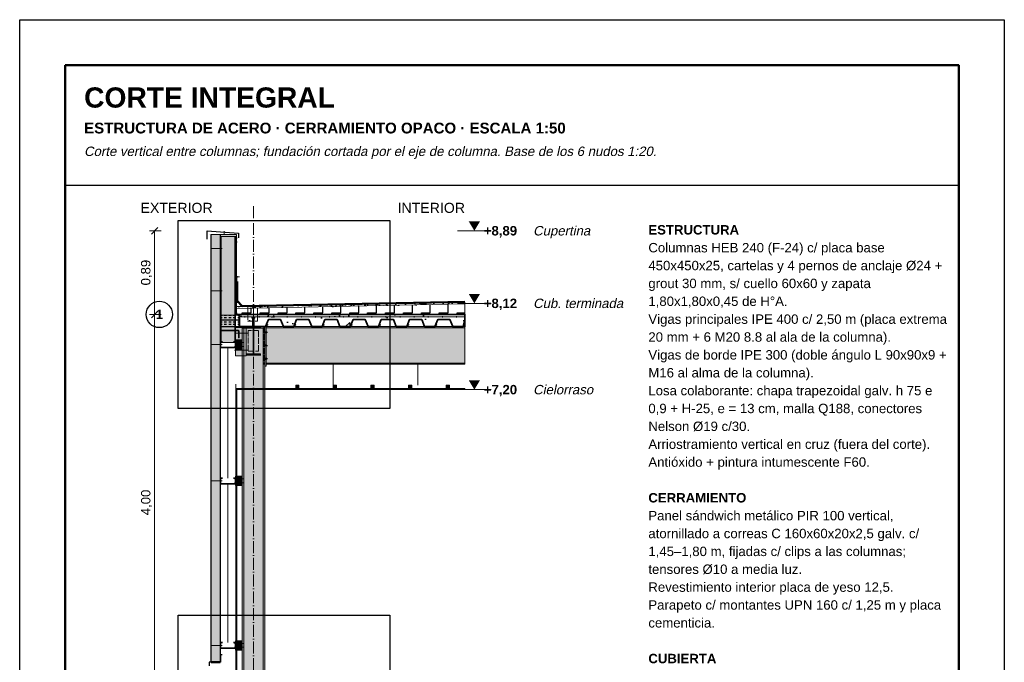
# Model space of a CAD drawing. Header units: millimetres. Extents: x 6 to 4194, y 6 to 5934.
# Tile 4 of 4: x 6 to 4194, y 3200 to 5934. Entities that reach past the tile are written whole.
import ezdxf
from ezdxf.enums import TextEntityAlignment as Align

# ---------------------------------------------------------------- set-up
doc = ezdxf.new("R2010")
doc.units = ezdxf.units.MM
doc.header["$LTSCALE"] = 20
doc.linetypes.add('DASHDOT', pattern=[3.556, 2.54, -0.508, 0, -0.508])
doc.linetypes.add('DASHED', pattern=[1.524, 1.27, -0.254])
for name, color, linetype in [('A-ACERO', 250, 'Continuous'), ('A-ACERO-CORTADO', 250, 'Continuous'), ('A-ACERO-VISTA', 8, 'Continuous'), ('A-AISLACION-EPS', 50, 'Continuous'), ('A-AISLACION-LANA', 40, 'Continuous'), ('A-AISLACION-PIR', 50, 'Continuous'), ('A-ALUMINIO', 253, 'Continuous'), ('A-ARMADURAS', 14, 'Continuous'), ('A-BARRERAS-MEMBRANAS', 7, 'Continuous'), ('A-CHAPA-GALVANIZADA', 253, 'Continuous'), ('A-CONTORNOS', 7, 'Continuous'), ('A-HORMIGON-INSITU', 33, 'Continuous'), ('A-MORTERO-CARPETAS', 252, 'Continuous'), ('A-NEOPRENO-SELLADORES', 7, 'Continuous'), ('A-PLACA-CEMENTICIA', 252, 'Continuous'), ('A-PROYECCION-OCULTO', 8, 'DASHED'), ('A-SELLADOR-INTUMESCENTE', 1, 'Continuous'), ('A-VISTA', 8, 'Continuous'), ('A-YESO-CIELORRASO', 254, 'Continuous'), ('X-COTAS', 3, 'Continuous'), ('X-EJES', 1, 'DASHDOT'), ('X-MARCO', 7, 'Continuous'), ('X-NIVELES', 7, 'Continuous'), ('X-REFERENCIAS', 1, 'Continuous'), ('X-TEXTOS', 7, 'Continuous')]:
    doc.layers.add(name, color=color, linetype=linetype)
doc.styles.add('ARIAL', font='arial.ttf')
doc.styles.add('ARIAL-B', font='arialbd.ttf')

msp = doc.modelspace()

# ---------------------------------------------------------------- hatches: boundary and pattern name
at = {"layer": 'A-ACERO', "true_color": 0x888888}
h = msp.add_hatch(color=252, dxfattribs=at)
h.dxf.hatch_style = 1
h.paths.add_polyline_path([(812, 5020), (928.8, 5020), (928.8, 5022.4), (812, 5022.4)])
at = {"layer": 'A-ACERO-CORTADO', "true_color": 0x4d545c}
h = msp.add_hatch(color=251, dxfattribs=at)
h.dxf.hatch_style = 1
h.paths.add_polyline_path([(993.6, 4664.8), (1006, 4664.8), (1006, 4668), (993.6, 4668)])
h = msp.add_hatch(color=251, dxfattribs=at)
h.dxf.hatch_style = 1
h.paths.add_polyline_path([(996, 4628), (1003.6, 4628), (1003.6, 4668), (996, 4668)])
h = msp.add_hatch(color=251, dxfattribs=at)
h.dxf.hatch_style = 1
h.paths.add_polyline_path([(970, 4628), (1030, 4628), (1030, 4623.7), (1001.4, 4623.7), (1001.4, 4512.3), (1030, 4512.3), (1030, 4508), (970, 4508), (970, 4512.3), (998.6, 4512.3), (998.6, 4623.7), (970, 4623.7)])
at = {"layer": 'A-ACERO-VISTA', "true_color": 0xdfe3e7}
h = msp.add_hatch(color=254, dxfattribs=at)
h.dxf.hatch_style = 1
h.paths.add_polyline_path([(860, 4560), (924, 4560), (924, 5012), (860, 5012)])
h = msp.add_hatch(color=254, dxfattribs=at)
h.dxf.hatch_style = 1
h.paths.add_polyline_path([(924, 4504), (970, 4504), (970, 4624), (924, 4624)])
h = msp.add_hatch(color=254, dxfattribs=at)
h.dxf.hatch_style = 1
h.paths.add_polyline_path([(952, 4622), (1048, 4622), (1048, 4628), (952, 4628)])
h = msp.add_hatch(color=254, dxfattribs=at)
h.dxf.hatch_style = 1
h.paths.add_polyline_path([(952, 1362), (1048, 1362), (1048, 4622), (952, 4622)])
h = msp.add_hatch(color=254, dxfattribs=at)
h.dxf.hatch_style = 1
h.paths.add_polyline_path([(1048, 4460), (1054, 4460), (1054, 4628), (1048, 4628)])
h = msp.add_hatch(color=254, dxfattribs=at)
h.dxf.hatch_style = 1
h.paths.add_polyline_path([(1054, 4468), (1900, 4468), (1900, 4628), (1054, 4628)])
h = msp.add_hatch(color=254, dxfattribs=at)
h.dxf.hatch_style = 1
h.paths.add_polyline_path([(924, 4532), (952, 4532), (952, 4572), (924, 4572)])
h = msp.add_hatch(color=254, dxfattribs=at)
h.dxf.hatch_style = 1
h.paths.add_polyline_path([(924, 3952), (952, 3952), (952, 3992), (924, 3992)])
h = msp.add_hatch(color=254, dxfattribs=at)
h.dxf.hatch_style = 1
h.paths.add_polyline_path([(924, 3252), (952, 3252), (952, 3292), (924, 3292)])
at = {"layer": 'A-AISLACION-EPS'}
h = msp.add_hatch(dxfattribs=at)
h.set_pattern_fill('ZIGZAG', color=256, scale=6)
h.paths.add_polyline_path([(928.8, 4681.2), (1900, 4681.2), (1900, 4724.6), (928.8, 4705.2)])
at = {"layer": 'A-AISLACION-LANA'}
h = msp.add_hatch(dxfattribs=at)
h.set_pattern_fill('INSUL', color=256, scale=3)
h.paths.add_polyline_path([(860, 4628), (940, 4628), (940, 4676.8), (860, 4676.8)])
at = {"layer": 'A-AISLACION-PIR'}
h = msp.add_hatch(dxfattribs=at)
h.set_pattern_fill('HONEY', color=256, scale=4)
h.paths.add_polyline_path([(820, 3204), (860, 3204), (860, 5020), (820, 5020)])
at = {"layer": 'A-ALUMINIO', "true_color": 0x9aa3ab}
h = msp.add_hatch(color=253, dxfattribs=at)
h.dxf.hatch_style = 1
h.paths.add_polyline_path([(1180, 4365), (1194, 4365), (1194, 4378.8), (1180, 4378.8)])
h = msp.add_hatch(color=253, dxfattribs=at)
h.dxf.hatch_style = 1
h.paths.add_polyline_path([(1340, 4365), (1354, 4365), (1354, 4378.8), (1340, 4378.8)])
h = msp.add_hatch(color=253, dxfattribs=at)
h.dxf.hatch_style = 1
h.paths.add_polyline_path([(1500, 4365), (1514, 4365), (1514, 4378.8), (1500, 4378.8)])
h = msp.add_hatch(color=253, dxfattribs=at)
h.dxf.hatch_style = 1
h.paths.add_polyline_path([(1660, 4365), (1674, 4365), (1674, 4378.8), (1660, 4378.8)])
h = msp.add_hatch(color=253, dxfattribs=at)
h.dxf.hatch_style = 1
h.paths.add_polyline_path([(1820, 4365), (1834, 4365), (1834, 4378.8), (1820, 4378.8)])
at = {"layer": 'A-ARMADURAS'}
h = msp.add_hatch(color=256, dxfattribs=at)
h.dxf.hatch_style = 1
h.paths.add_polyline_path([(965.4, 4670), (965.3, 4670.4), (965.1, 4670.8), (964.8, 4671.1), (964.4, 4671.3), (964, 4671.4), (963.6, 4671.3), (963.2, 4671.1), (962.9, 4670.8), (962.7, 4670.4), (962.6, 4670), (962.7, 4669.6), (962.9, 4669.2), (963.2, 4668.9), (963.6, 4668.7), (964, 4668.6), (964.4, 4668.7), (964.8, 4668.9), (965.1, 4669.2), (965.3, 4669.6)])
h = msp.add_hatch(color=256, dxfattribs=at)
h.dxf.hatch_style = 1
h.paths.add_polyline_path([(1025.4, 4670), (1025.3, 4670.4), (1025.1, 4670.8), (1024.8, 4671.1), (1024.4, 4671.3), (1024, 4671.4), (1023.6, 4671.3), (1023.2, 4671.1), (1022.9, 4670.8), (1022.7, 4670.4), (1022.6, 4670), (1022.7, 4669.6), (1022.9, 4669.2), (1023.2, 4668.9), (1023.6, 4668.7), (1024, 4668.6), (1024.4, 4668.7), (1024.8, 4668.9), (1025.1, 4669.2), (1025.3, 4669.6)])
h = msp.add_hatch(color=256, dxfattribs=at)
h.dxf.hatch_style = 1
h.paths.add_polyline_path([(1085.4, 4670), (1085.3, 4670.4), (1085.1, 4670.8), (1084.8, 4671.1), (1084.4, 4671.3), (1084, 4671.4), (1083.6, 4671.3), (1083.2, 4671.1), (1082.9, 4670.8), (1082.7, 4670.4), (1082.6, 4670), (1082.7, 4669.6), (1082.9, 4669.2), (1083.2, 4668.9), (1083.6, 4668.7), (1084, 4668.6), (1084.4, 4668.7), (1084.8, 4668.9), (1085.1, 4669.2), (1085.3, 4669.6)])
h = msp.add_hatch(color=256, dxfattribs=at)
h.dxf.hatch_style = 1
h.paths.add_polyline_path([(1145.4, 4670), (1145.3, 4670.4), (1145.1, 4670.8), (1144.8, 4671.1), (1144.4, 4671.3), (1144, 4671.4), (1143.6, 4671.3), (1143.2, 4671.1), (1142.9, 4670.8), (1142.7, 4670.4), (1142.6, 4670), (1142.7, 4669.6), (1142.9, 4669.2), (1143.2, 4668.9), (1143.6, 4668.7), (1144, 4668.6), (1144.4, 4668.7), (1144.8, 4668.9), (1145.1, 4669.2), (1145.3, 4669.6)])
h = msp.add_hatch(color=256, dxfattribs=at)
h.dxf.hatch_style = 1
h.paths.add_polyline_path([(1205.4, 4670), (1205.3, 4670.4), (1205.1, 4670.8), (1204.8, 4671.1), (1204.4, 4671.3), (1204, 4671.4), (1203.6, 4671.3), (1203.2, 4671.1), (1202.9, 4670.8), (1202.7, 4670.4), (1202.6, 4670), (1202.7, 4669.6), (1202.9, 4669.2), (1203.2, 4668.9), (1203.6, 4668.7), (1204, 4668.6), (1204.4, 4668.7), (1204.8, 4668.9), (1205.1, 4669.2), (1205.3, 4669.6)])
h = msp.add_hatch(color=256, dxfattribs=at)
h.dxf.hatch_style = 1
h.paths.add_polyline_path([(1265.4, 4670), (1265.3, 4670.4), (1265.1, 4670.8), (1264.8, 4671.1), (1264.4, 4671.3), (1264, 4671.4), (1263.6, 4671.3), (1263.2, 4671.1), (1262.9, 4670.8), (1262.7, 4670.4), (1262.6, 4670), (1262.7, 4669.6), (1262.9, 4669.2), (1263.2, 4668.9), (1263.6, 4668.7), (1264, 4668.6), (1264.4, 4668.7), (1264.8, 4668.9), (1265.1, 4669.2), (1265.3, 4669.6)])
h = msp.add_hatch(color=256, dxfattribs=at)
h.dxf.hatch_style = 1
h.paths.add_polyline_path([(1325.4, 4670), (1325.3, 4670.4), (1325.1, 4670.8), (1324.8, 4671.1), (1324.4, 4671.3), (1324, 4671.4), (1323.6, 4671.3), (1323.2, 4671.1), (1322.9, 4670.8), (1322.7, 4670.4), (1322.6, 4670), (1322.7, 4669.6), (1322.9, 4669.2), (1323.2, 4668.9), (1323.6, 4668.7), (1324, 4668.6), (1324.4, 4668.7), (1324.8, 4668.9), (1325.1, 4669.2), (1325.3, 4669.6)])
h = msp.add_hatch(color=256, dxfattribs=at)
h.dxf.hatch_style = 1
h.paths.add_polyline_path([(1385.4, 4670), (1385.3, 4670.4), (1385.1, 4670.8), (1384.8, 4671.1), (1384.4, 4671.3), (1384, 4671.4), (1383.6, 4671.3), (1383.2, 4671.1), (1382.9, 4670.8), (1382.7, 4670.4), (1382.6, 4670), (1382.7, 4669.6), (1382.9, 4669.2), (1383.2, 4668.9), (1383.6, 4668.7), (1384, 4668.6), (1384.4, 4668.7), (1384.8, 4668.9), (1385.1, 4669.2), (1385.3, 4669.6)])
h = msp.add_hatch(color=256, dxfattribs=at)
h.dxf.hatch_style = 1
h.paths.add_polyline_path([(1445.4, 4670), (1445.3, 4670.4), (1445.1, 4670.8), (1444.8, 4671.1), (1444.4, 4671.3), (1444, 4671.4), (1443.6, 4671.3), (1443.2, 4671.1), (1442.9, 4670.8), (1442.7, 4670.4), (1442.6, 4670), (1442.7, 4669.6), (1442.9, 4669.2), (1443.2, 4668.9), (1443.6, 4668.7), (1444, 4668.6), (1444.4, 4668.7), (1444.8, 4668.9), (1445.1, 4669.2), (1445.3, 4669.6)])
h = msp.add_hatch(color=256, dxfattribs=at)
h.dxf.hatch_style = 1
h.paths.add_polyline_path([(1505.4, 4670), (1505.3, 4670.4), (1505.1, 4670.8), (1504.8, 4671.1), (1504.4, 4671.3), (1504, 4671.4), (1503.6, 4671.3), (1503.2, 4671.1), (1502.9, 4670.8), (1502.7, 4670.4), (1502.6, 4670), (1502.7, 4669.6), (1502.9, 4669.2), (1503.2, 4668.9), (1503.6, 4668.7), (1504, 4668.6), (1504.4, 4668.7), (1504.8, 4668.9), (1505.1, 4669.2), (1505.3, 4669.6)])
h = msp.add_hatch(color=256, dxfattribs=at)
h.dxf.hatch_style = 1
h.paths.add_polyline_path([(1565.4, 4670), (1565.3, 4670.4), (1565.1, 4670.8), (1564.8, 4671.1), (1564.4, 4671.3), (1564, 4671.4), (1563.6, 4671.3), (1563.2, 4671.1), (1562.9, 4670.8), (1562.7, 4670.4), (1562.6, 4670), (1562.7, 4669.6), (1562.9, 4669.2), (1563.2, 4668.9), (1563.6, 4668.7), (1564, 4668.6), (1564.4, 4668.7), (1564.8, 4668.9), (1565.1, 4669.2), (1565.3, 4669.6)])
h = msp.add_hatch(color=256, dxfattribs=at)
h.dxf.hatch_style = 1
h.paths.add_polyline_path([(1625.4, 4670), (1625.3, 4670.4), (1625.1, 4670.8), (1624.8, 4671.1), (1624.4, 4671.3), (1624, 4671.4), (1623.6, 4671.3), (1623.2, 4671.1), (1622.9, 4670.8), (1622.7, 4670.4), (1622.6, 4670), (1622.7, 4669.6), (1622.9, 4669.2), (1623.2, 4668.9), (1623.6, 4668.7), (1624, 4668.6), (1624.4, 4668.7), (1624.8, 4668.9), (1625.1, 4669.2), (1625.3, 4669.6)])
h = msp.add_hatch(color=256, dxfattribs=at)
h.dxf.hatch_style = 1
h.paths.add_polyline_path([(1685.4, 4670), (1685.3, 4670.4), (1685.1, 4670.8), (1684.8, 4671.1), (1684.4, 4671.3), (1684, 4671.4), (1683.6, 4671.3), (1683.2, 4671.1), (1682.9, 4670.8), (1682.7, 4670.4), (1682.6, 4670), (1682.7, 4669.6), (1682.9, 4669.2), (1683.2, 4668.9), (1683.6, 4668.7), (1684, 4668.6), (1684.4, 4668.7), (1684.8, 4668.9), (1685.1, 4669.2), (1685.3, 4669.6)])
h = msp.add_hatch(color=256, dxfattribs=at)
h.dxf.hatch_style = 1
h.paths.add_polyline_path([(1745.4, 4670), (1745.3, 4670.4), (1745.1, 4670.8), (1744.8, 4671.1), (1744.4, 4671.3), (1744, 4671.4), (1743.6, 4671.3), (1743.2, 4671.1), (1742.9, 4670.8), (1742.7, 4670.4), (1742.6, 4670), (1742.7, 4669.6), (1742.9, 4669.2), (1743.2, 4668.9), (1743.6, 4668.7), (1744, 4668.6), (1744.4, 4668.7), (1744.8, 4668.9), (1745.1, 4669.2), (1745.3, 4669.6)])
h = msp.add_hatch(color=256, dxfattribs=at)
h.dxf.hatch_style = 1
h.paths.add_polyline_path([(1805.4, 4670), (1805.3, 4670.4), (1805.1, 4670.8), (1804.8, 4671.1), (1804.4, 4671.3), (1804, 4671.4), (1803.6, 4671.3), (1803.2, 4671.1), (1802.9, 4670.8), (1802.7, 4670.4), (1802.6, 4670), (1802.7, 4669.6), (1802.9, 4669.2), (1803.2, 4668.9), (1803.6, 4668.7), (1804, 4668.6), (1804.4, 4668.7), (1804.8, 4668.9), (1805.1, 4669.2), (1805.3, 4669.6)])
h = msp.add_hatch(color=256, dxfattribs=at)
h.dxf.hatch_style = 1
h.paths.add_polyline_path([(1865.4, 4670), (1865.3, 4670.4), (1865.1, 4670.8), (1864.8, 4671.1), (1864.4, 4671.3), (1864, 4671.4), (1863.6, 4671.3), (1863.2, 4671.1), (1862.9, 4670.8), (1862.7, 4670.4), (1862.6, 4670), (1862.7, 4669.6), (1862.9, 4669.2), (1863.2, 4668.9), (1863.6, 4668.7), (1864, 4668.6), (1864.4, 4668.7), (1864.8, 4668.9), (1865.1, 4669.2), (1865.3, 4669.6)])
h = msp.add_hatch(color=256, dxfattribs=at)
h.dxf.hatch_style = 1
h.paths.add_polyline_path([(1055.6, 4604), (1055.4, 4605.4), (1054.8, 4606.6), (1053.8, 4607.6), (1052.6, 4608.2), (1051.2, 4608.4), (1049.8, 4608.2), (1048.6, 4607.6), (1047.6, 4606.6), (1047, 4605.4), (1046.8, 4604), (1047, 4602.6), (1047.6, 4601.4), (1048.6, 4600.4), (1049.8, 4599.8), (1051.2, 4599.6), (1052.6, 4599.8), (1053.8, 4600.4), (1054.8, 4601.4), (1055.4, 4602.6)])
h = msp.add_hatch(color=256, dxfattribs=at)
h.dxf.hatch_style = 1
h.paths.add_polyline_path([(1059.9, 4635.2), (1059.8, 4635.8), (1059.6, 4636.3), (1059.1, 4636.8), (1058.6, 4637), (1058, 4637.1), (1057.4, 4637), (1056.9, 4636.8), (1056.4, 4636.3), (1056.2, 4635.8), (1056.1, 4635.2), (1056.2, 4634.6), (1056.4, 4634.1), (1056.9, 4633.6), (1057.4, 4633.4), (1058, 4633.3), (1058.6, 4633.4), (1059.1, 4633.6), (1059.6, 4634.1), (1059.8, 4634.6)])
h = msp.add_hatch(color=256, dxfattribs=at)
h.dxf.hatch_style = 1
h.paths.add_polyline_path([(1179.9, 4635.2), (1179.8, 4635.8), (1179.6, 4636.3), (1179.1, 4636.8), (1178.6, 4637), (1178, 4637.1), (1177.4, 4637), (1176.9, 4636.8), (1176.4, 4636.3), (1176.2, 4635.8), (1176.1, 4635.2), (1176.2, 4634.6), (1176.4, 4634.1), (1176.9, 4633.6), (1177.4, 4633.4), (1178, 4633.3), (1178.6, 4633.4), (1179.1, 4633.6), (1179.6, 4634.1), (1179.8, 4634.6)])
h = msp.add_hatch(color=256, dxfattribs=at)
h.dxf.hatch_style = 1
h.paths.add_polyline_path([(1299.9, 4635.2), (1299.8, 4635.8), (1299.6, 4636.3), (1299.1, 4636.8), (1298.6, 4637), (1298, 4637.1), (1297.4, 4637), (1296.9, 4636.8), (1296.4, 4636.3), (1296.2, 4635.8), (1296.1, 4635.2), (1296.2, 4634.6), (1296.4, 4634.1), (1296.9, 4633.6), (1297.4, 4633.4), (1298, 4633.3), (1298.6, 4633.4), (1299.1, 4633.6), (1299.6, 4634.1), (1299.8, 4634.6)])
h = msp.add_hatch(color=256, dxfattribs=at)
h.dxf.hatch_style = 1
h.paths.add_polyline_path([(1419.9, 4635.2), (1419.8, 4635.8), (1419.6, 4636.3), (1419.1, 4636.8), (1418.6, 4637), (1418, 4637.1), (1417.4, 4637), (1416.9, 4636.8), (1416.4, 4636.3), (1416.2, 4635.8), (1416.1, 4635.2), (1416.2, 4634.6), (1416.4, 4634.1), (1416.9, 4633.6), (1417.4, 4633.4), (1418, 4633.3), (1418.6, 4633.4), (1419.1, 4633.6), (1419.6, 4634.1), (1419.8, 4634.6)])
h = msp.add_hatch(color=256, dxfattribs=at)
h.dxf.hatch_style = 1
h.paths.add_polyline_path([(1539.9, 4635.2), (1539.8, 4635.8), (1539.6, 4636.3), (1539.1, 4636.8), (1538.6, 4637), (1538, 4637.1), (1537.4, 4637), (1536.9, 4636.8), (1536.4, 4636.3), (1536.2, 4635.8), (1536.1, 4635.2), (1536.2, 4634.6), (1536.4, 4634.1), (1536.9, 4633.6), (1537.4, 4633.4), (1538, 4633.3), (1538.6, 4633.4), (1539.1, 4633.6), (1539.6, 4634.1), (1539.8, 4634.6)])
h = msp.add_hatch(color=256, dxfattribs=at)
h.dxf.hatch_style = 1
h.paths.add_polyline_path([(1659.9, 4635.2), (1659.8, 4635.8), (1659.6, 4636.3), (1659.1, 4636.8), (1658.6, 4637), (1658, 4637.1), (1657.4, 4637), (1656.9, 4636.8), (1656.4, 4636.3), (1656.2, 4635.8), (1656.1, 4635.2), (1656.2, 4634.6), (1656.4, 4634.1), (1656.9, 4633.6), (1657.4, 4633.4), (1658, 4633.3), (1658.6, 4633.4), (1659.1, 4633.6), (1659.6, 4634.1), (1659.8, 4634.6)])
h = msp.add_hatch(color=256, dxfattribs=at)
h.dxf.hatch_style = 1
h.paths.add_polyline_path([(1779.9, 4635.2), (1779.8, 4635.8), (1779.6, 4636.3), (1779.1, 4636.8), (1778.6, 4637), (1778, 4637.1), (1777.4, 4637), (1776.9, 4636.8), (1776.4, 4636.3), (1776.2, 4635.8), (1776.1, 4635.2), (1776.2, 4634.6), (1776.4, 4634.1), (1776.9, 4633.6), (1777.4, 4633.4), (1778, 4633.3), (1778.6, 4633.4), (1779.1, 4633.6), (1779.6, 4634.1), (1779.8, 4634.6)])
h = msp.add_hatch(color=256, dxfattribs=at)
h.dxf.hatch_style = 1
h.paths.add_polyline_path([(1897.9, 4635.2), (1897.8, 4635.8), (1897.6, 4636.3), (1897.1, 4636.8), (1896.6, 4637), (1896, 4637.1), (1895.4, 4637), (1894.9, 4636.8), (1894.4, 4636.3), (1894.2, 4635.8), (1894.1, 4635.2), (1894.2, 4634.6), (1894.4, 4634.1), (1894.9, 4633.6), (1895.4, 4633.4), (1896, 4633.3), (1896.6, 4633.4), (1897.1, 4633.6), (1897.6, 4634.1), (1897.8, 4634.6)])
h = msp.add_hatch(color=256, dxfattribs=at)
h.dxf.hatch_style = 1
h.paths.add_polyline_path([(1055.6, 4548), (1055.4, 4549.4), (1054.8, 4550.6), (1053.8, 4551.6), (1052.6, 4552.2), (1051.2, 4552.4), (1049.8, 4552.2), (1048.6, 4551.6), (1047.6, 4550.6), (1047, 4549.4), (1046.8, 4548), (1047, 4546.6), (1047.6, 4545.4), (1048.6, 4544.4), (1049.8, 4543.8), (1051.2, 4543.6), (1052.6, 4543.8), (1053.8, 4544.4), (1054.8, 4545.4), (1055.4, 4546.6)])
h = msp.add_hatch(color=256, dxfattribs=at)
h.dxf.hatch_style = 1
h.paths.add_polyline_path([(1055.6, 4492), (1055.4, 4493.4), (1054.8, 4494.6), (1053.8, 4495.6), (1052.6, 4496.2), (1051.2, 4496.4), (1049.8, 4496.2), (1048.6, 4495.6), (1047.6, 4494.6), (1047, 4493.4), (1046.8, 4492), (1047, 4490.6), (1047.6, 4489.4), (1048.6, 4488.4), (1049.8, 4487.8), (1051.2, 4487.6), (1052.6, 4487.8), (1053.8, 4488.4), (1054.8, 4489.4), (1055.4, 4490.6)])
at = {"layer": 'A-BARRERAS-MEMBRANAS', "true_color": 0x000000}
h = msp.add_hatch(color=18, dxfattribs=at)
h.dxf.hatch_style = 1
h.paths.add_polyline_path([(928.8, 4680), (1900, 4680), (1900, 4681.2), (928.8, 4681.2)])
at = {"layer": 'A-CHAPA-GALVANIZADA', "true_color": 0x8f989f}
h = msp.add_hatch(color=252, dxfattribs=at)
h.dxf.hatch_style = 1
h.paths.add_polyline_path([(860, 5012), (928.8, 5012), (928.8, 5020), (860, 5020)])
h = msp.add_hatch(color=252, dxfattribs=at)
h.dxf.hatch_style = 1
h.paths.add_polyline_path([(860, 4628), (860, 4610), (940, 4610), (940, 4580), (937.2, 4580), (937.2, 4612.8), (862.8, 4612.8), (862.8, 4628)])
at = {"layer": 'A-HORMIGON-INSITU'}
h = msp.add_hatch(dxfattribs=at)
h.set_pattern_fill('AR-CONC', color=256, scale=1.2)
h.paths.add_polyline_path([(940.8, 4680), (1900, 4680), (1900, 4628), (1900, 4658), (1892, 4628), (1848, 4628), (1836, 4658), (1784, 4658), (1772, 4628), (1728, 4628), (1716, 4658), (1664, 4658), (1652, 4628), (1608, 4628), (1596, 4658), (1544, 4658), (1532, 4628), (1488, 4628), (1476, 4658), (1424, 4658), (1412, 4628), (1368, 4628), (1356, 4658), (1304, 4658), (1292, 4628), (1248, 4628), (1236, 4658), (1184, 4658), (1172, 4628), (1128, 4628), (1116, 4658), (1064, 4658), (1052, 4628), (1008, 4628), (940.8, 4628.8)])
at = {"layer": 'A-MORTERO-CARPETAS'}
h = msp.add_hatch(dxfattribs=at)
h.set_pattern_fill('AR-SAND', color=256, scale=0.6)
h.paths.add_polyline_path([(928.8, 4713.2), (952.8, 4713.2), (928.8, 4737.2)])
h = msp.add_hatch(dxfattribs=at)
h.set_pattern_fill('AR-SAND', color=256, scale=0.6)
h.paths.add_polyline_path([(928.8, 4705.2), (1900, 4724.6), (1900, 4732.6), (928.8, 4713.2)])
at = {"layer": 'A-NEOPRENO-SELLADORES', "true_color": 0x222222}
h = msp.add_hatch(color=250, dxfattribs=at)
h.dxf.hatch_style = 1
h.paths.add_polyline_path([(816.4, 4956.4), (819.6, 4956.4), (819.6, 4963.6), (816.4, 4963.6)])
h = msp.add_hatch(color=250, dxfattribs=at)
h.dxf.hatch_style = 1
h.paths.add_polyline_path([(928.8, 4836.8), (932.8, 4836.8), (932.8, 4843.2), (928.8, 4843.2)])
h = msp.add_hatch(color=250, dxfattribs=at)
h.dxf.hatch_style = 1
h.paths.add_polyline_path([(816.4, 4776.4), (819.6, 4776.4), (819.6, 4783.6), (816.4, 4783.6)])
h = msp.add_hatch(color=250, dxfattribs=at)
h.dxf.hatch_style = 1
h.paths.add_polyline_path([(816.4, 4548.4), (819.6, 4548.4), (819.6, 4555.6), (816.4, 4555.6)])
h = msp.add_hatch(color=250, dxfattribs=at)
h.dxf.hatch_style = 1
h.paths.add_polyline_path([(816.4, 3968.4), (819.6, 3968.4), (819.6, 3975.6), (816.4, 3975.6)])
h = msp.add_hatch(color=250, dxfattribs=at)
h.dxf.hatch_style = 1
h.paths.add_polyline_path([(816.4, 3268.4), (819.6, 3268.4), (819.6, 3275.6), (816.4, 3275.6)])
at = {"layer": 'A-NEOPRENO-SELLADORES', "true_color": 0x111111}
h = msp.add_hatch(color=250, dxfattribs=at)
h.dxf.hatch_style = 1
h.paths.add_polyline_path([(820, 3196), (860, 3196), (860, 3204), (820, 3204)])
at = {"layer": 'A-PLACA-CEMENTICIA'}
h = msp.add_hatch(dxfattribs=at)
h.set_pattern_fill('AR-SAND', color=256, scale=0.4)
h.paths.add_polyline_path([(924, 4680), (928.8, 4680), (928.8, 5012), (924, 5012)])
at = {"layer": 'A-SELLADOR-INTUMESCENTE', "true_color": 0xc0392b}
h = msp.add_hatch(color=22, dxfattribs=at)
h.dxf.hatch_style = 1
h.paths.add_polyline_path([(860, 4676.8), (940, 4676.8), (940, 4680), (860, 4680)])
at = {"layer": 'A-VISTA', "true_color": 0xf2f2f2}
h = msp.add_hatch(color=7, dxfattribs=at)
h.dxf.hatch_style = 1
h.paths.add_polyline_path([(924.8, 4360), (1900, 4360), (1900, 4365), (924.8, 4365)])
at = {"layer": 'A-YESO-CIELORRASO'}
h = msp.add_hatch(dxfattribs=at)
h.set_pattern_fill('AR-SAND', color=256, scale=0.3)
h.paths.add_polyline_path([(924.8, 3082), (929.8, 3082), (929.8, 4360), (924.8, 4360)])
at = {"layer": 'X-NIVELES'}
h = msp.add_hatch(color=7, dxfattribs=at)
h.dxf.hatch_style = 1
h.paths.add_polyline_path([(1940, 5036), (1916, 5076), (1964, 5076)])
h = msp.add_hatch(color=7, dxfattribs=at)
h.dxf.hatch_style = 1
h.paths.add_polyline_path([(1940, 4727.2), (1916, 4767.2), (1964, 4767.2)])
h = msp.add_hatch(color=7, dxfattribs=at)
h.dxf.hatch_style = 1
h.paths.add_polyline_path([(1940, 4360), (1916, 4400), (1964, 4400)])

# ---------------------------------------------------------------- linework, layer by layer
at = {"layer": 'A-ARMADURAS', "lineweight": 13}
msp.add_lwpolyline([(946, 4670), (1900, 4670)], dxfattribs=at)
at = {"layer": 'A-ARMADURAS'}
for centre, radius in [((964, 4670), 1.36), ((1024, 4670), 1.36), ((1084, 4670), 1.36), ((1144, 4670), 1.36), ((1204, 4670), 1.36), ((1264, 4670), 1.36), ((1324, 4670), 1.36), ((1384, 4670), 1.36), ((1444, 4670), 1.36), ((1504, 4670), 1.36), ((1564, 4670), 1.36), ((1624, 4670), 1.36), ((1684, 4670), 1.36), ((1744, 4670), 1.36), ((1804, 4670), 1.36), ((1864, 4670), 1.36), ((1051.2, 4604), 4.4), ((1058, 4635.2), 1.92), ((1178, 4635.2), 1.92), ((1298, 4635.2), 1.92), ((1418, 4635.2), 1.92), ((1538, 4635.2), 1.92), ((1658, 4635.2), 1.92), ((1778, 4635.2), 1.92), ((1896, 4635.2), 1.92), ((1051.2, 4548), 4.4), ((1051.2, 4492), 4.4)]:
    msp.add_circle(centre, radius, dxfattribs=at)
at = {"layer": 'A-CONTORNOS', "lineweight": 30}
for points in [[(803.2, 5000), (803.2, 5036), (936.8, 5026), (936.8, 5006)], [(820.2, 3204), (820.2, 5020)], [(859.8, 3204), (859.8, 5020)], [(1008, 4628), (1052, 4628), (1064, 4658), (1116, 4658), (1128, 4628), (1172, 4628), (1184, 4658), (1236, 4658), (1248, 4628), (1292, 4628), (1304, 4658), (1356, 4658), (1368, 4628), (1412, 4628), (1424, 4658), (1476, 4658), (1488, 4628), (1532, 4628), (1544, 4658), (1596, 4658), (1608, 4628), (1652, 4628), (1664, 4658), (1716, 4658), (1728, 4628), (1772, 4628), (1784, 4658), (1836, 4658), (1848, 4628), (1892, 4628), (1900, 4658), (1900, 4658), (1900, 4628)]]:
    msp.add_lwpolyline(points, dxfattribs=at)
at = {"layer": 'A-CONTORNOS', "lineweight": 18}
for points in [[(876, 5019.2), (876, 5034)], [(892, 3984), (892, 4540)], [(968.8, 4507.2), (1031.2, 4507.2)], [(924.8, 4384), (924.8, 4360), (940.8, 4360)], [(892, 3284), (892, 3960)]]:
    msp.add_lwpolyline(points, dxfattribs=at)
for points in [[(820, 3204), (860, 3204), (860, 5020), (820, 5020)], [(924, 4680), (928.8, 4680), (928.8, 5012), (924, 5012)], [(928.8, 4713.2), (952.8, 4713.2), (928.8, 4737.2)], [(928.8, 4705.2), (1900, 4724.6), (1900, 4732.6), (928.8, 4713.2)], [(928.8, 4681.2), (1900, 4681.2), (1900, 4724.6), (928.8, 4705.2)], [(860, 4628), (940, 4628), (940, 4676.8), (860, 4676.8)], [(924.8, 4360), (1900, 4360), (1900, 4365), (924.8, 4365)], [(924.8, 3082), (929.8, 3082), (929.8, 4360), (924.8, 4360)]]:
    msp.add_lwpolyline(points, close=True, dxfattribs=at)
at = {"layer": 'A-CONTORNOS', "lineweight": 13}
for points in [[(860, 5012), (928.8, 5012), (928.8, 5020), (860, 5020)], [(993.6, 4664.8), (1006, 4664.8), (1006, 4668), (993.6, 4668)], [(996, 4628), (1003.6, 4628), (1003.6, 4668), (996, 4668)], [(860, 4628), (860, 4610), (940, 4610), (940, 4580), (937.2, 4580), (937.2, 4612.8), (862.8, 4612.8), (862.8, 4628)], [(924, 4504), (970, 4504), (970, 4624), (924, 4624)], [(952, 4622), (1048, 4622), (1048, 4628), (952, 4628)], [(1048, 4460), (1054, 4460), (1054, 4628), (1048, 4628)], [(924, 4532), (952, 4532), (952, 4572), (924, 4572)], [(924, 3952), (952, 3952), (952, 3992), (924, 3992)], [(924, 3252), (952, 3252), (952, 3292), (924, 3292)]]:
    msp.add_lwpolyline(points, close=True, dxfattribs=at)
for points in [[(863.2, 4560), (863.2, 5012)], [(920.8, 4560), (920.8, 5012)], [(958.8, 1362), (958.8, 4622)], [(1041.2, 1362), (1041.2, 4622)], [(1054, 4622.6), (1900, 4622.6)], [(1054, 4473.4), (1900, 4473.4)], [(1340, 4378.8), (1340, 4468)], [(1700, 4378.8), (1700, 4468)]]:
    msp.add_lwpolyline(points, dxfattribs=at)
at = {"layer": 'A-CONTORNOS', "lineweight": 20}
for points in [[(817.6, 4960), (867.2, 4960)], [(940.8, 4840), (929.6, 4840), (929.6, 4808)], [(817.6, 4780), (867.2, 4780)], [(920, 4600), (976, 4600)], [(817.6, 4552), (867.2, 4552)], [(920, 4560), (958, 4560)], [(920, 4544), (958, 4544)], [(920, 4528), (976, 4528)], [(920, 3980), (958, 3980)], [(817.6, 3972), (867.2, 3972)], [(920, 3964), (958, 3964)], [(817.6, 3272), (867.2, 3272)], [(920, 3280), (958, 3280)], [(920, 3264), (958, 3264)]]:
    msp.add_lwpolyline(points, dxfattribs=at)
at = {"layer": 'A-CONTORNOS', "lineweight": 50}
msp.add_lwpolyline([(1900, 4734.2), (952.8, 4714.8), (930.4, 4737.2), (930.4, 4820)], dxfattribs=at)
at = {"layer": 'A-CONTORNOS', "lineweight": 40}
msp.add_lwpolyline([(940, 4680), (940, 4628), (1006, 4628)], dxfattribs=at)
at = {"layer": 'A-CONTORNOS', "lineweight": 35}
msp.add_lwpolyline([(940.8, 4680), (1900, 4680), (1900, 4628), (1900, 4658), (1900, 4658), (1892, 4628), (1848, 4628), (1836, 4658), (1784, 4658), (1772, 4628), (1728, 4628), (1716, 4658), (1664, 4658), (1652, 4628), (1608, 4628), (1596, 4658), (1544, 4658), (1532, 4628), (1488, 4628), (1476, 4658), (1424, 4658), (1412, 4628), (1368, 4628), (1356, 4658), (1304, 4658), (1292, 4628), (1248, 4628), (1236, 4658), (1184, 4658), (1172, 4628), (1128, 4628), (1116, 4658), (1064, 4658), (1052, 4628), (1008, 4628), (940.8, 4628.8)], close=True, dxfattribs=at)
at = {"layer": 'A-CONTORNOS', "lineweight": 20}
msp.add_lwpolyline([(970, 4628), (1030, 4628), (1030, 4623.7), (1001.4, 4623.7), (1001.4, 4512.3), (1030, 4512.3), (1030, 4508), (970, 4508), (970, 4512.3), (998.6, 4512.3), (998.6, 4623.7), (970, 4623.7)], close=True, dxfattribs=at)
at = {"layer": 'A-CONTORNOS', "lineweight": 25}
for points in [[(1042, 4604), (1060, 4604)], [(1042, 4548), (1060, 4548)], [(1042, 4492), (1060, 4492)], [(867.2, 3232), (860, 3232), (860, 3200), (812, 3200), (812, 3184.8)]]:
    msp.add_lwpolyline(points, dxfattribs=at)
at = {"layer": 'A-CONTORNOS', "lineweight": 35}
for points in [[(868, 4564), (860, 4564), (860, 4540), (924, 4540), (924, 4564), (916, 4564)], [(868, 3984), (860, 3984), (860, 3960), (924, 3960), (924, 3984), (916, 3984)], [(868, 3284), (860, 3284), (860, 3260), (924, 3260), (924, 3284), (916, 3284)]]:
    msp.add_lwpolyline(points, dxfattribs=at)
at = {"layer": 'A-PROYECCION-OCULTO', "lineweight": 13}
for points in [[(976.8, 4652), (1016.8, 4652), (1016.8, 4713.2), (976.8, 4713.2)], [(978, 4524), (1022, 4524), (1022, 4612), (978, 4612)], [(1044, 4468), (1048, 4468), (1048, 4628), (1044, 4628)]]:
    msp.add_lwpolyline(points, close=True, dxfattribs=at)
at = {"layer": 'A-VISTA', "lineweight": 13}
for points in [[(860, 4560), (924, 4560), (924, 5012), (860, 5012)], [(952, 1362), (1048, 1362), (1048, 4622), (952, 4622)], [(1054, 4468), (1900, 4468), (1900, 4628), (1054, 4628)], [(1180, 4365), (1194, 4365), (1194, 4378.8), (1180, 4378.8)], [(1340, 4365), (1354, 4365), (1354, 4378.8), (1340, 4378.8)], [(1500, 4365), (1514, 4365), (1514, 4378.8), (1500, 4378.8)], [(1660, 4365), (1674, 4365), (1674, 4378.8), (1660, 4378.8)], [(1820, 4365), (1834, 4365), (1834, 4378.8), (1820, 4378.8)]]:
    msp.add_lwpolyline(points, close=True, dxfattribs=at)
at = {"layer": 'X-COTAS', "lineweight": 13}
for points in [[(558, 5036), (608, 5036)], [(580, 4680), (580, 5036)], [(558, 4680), (608, 4680)], [(558, 4680), (608, 4680)], [(580, 3080), (580, 4680)]]:
    msp.add_lwpolyline(points, dxfattribs=at)
at = {"layer": 'X-COTAS', "lineweight": 25}
for points in [[(566, 5022), (594, 5050)], [(566, 4666), (594, 4694)], [(566, 4666), (594, 4694)]]:
    msp.add_lwpolyline(points, dxfattribs=at)
at = {"layer": 'X-EJES', "color": 12, "lineweight": 13, "true_color": 0xcc0000}
msp.add_lwpolyline([(1000, 5140), (1000, 700)], dxfattribs=at)
at = {"layer": 'X-MARCO', "lineweight": 30}
msp.add_lwpolyline([(6, 5934), (4194, 5934), (4194, 6), (6, 6)], close=True, dxfattribs=at)
at = {"layer": 'X-MARCO', "lineweight": 50}
msp.add_lwpolyline([(200, 5740), (4000, 5740), (4000, 200), (200, 200)], close=True, dxfattribs=at)
at = {"layer": 'X-NIVELES', "lineweight": 13}
for points in [[(1868, 5036), (2012, 5036)], [(1868, 4727.2), (2012, 4727.2)], [(1868, 4360), (2012, 4360)]]:
    msp.add_lwpolyline(points, dxfattribs=at)
at = {"layer": 'X-REFERENCIAS', "color": 12, "lineweight": 30, "true_color": 0xcc0000}
for points in [[(680, 5080), (1580, 5080), (1580, 4280), (680, 4280)], [(680, 3400), (1580, 3400), (1580, 2680), (680, 2680)]]:
    msp.add_lwpolyline(points, close=True, dxfattribs=at)
at = {"layer": 'X-REFERENCIAS', "color": 12, "lineweight": 25, "true_color": 0xcc0000}
msp.add_circle((600, 4680), 56, dxfattribs=at)
at = {"layer": 'X-TEXTOS', "lineweight": 25}
msp.add_lwpolyline([(200, 5230), (4000, 5230)], dxfattribs=at)

# ---------------------------------------------------------------- texts
at = {"layer": 'X-COTAS', "style": 'ARIAL'}
for s, p in [('0,89', (562, 4858)), ('4,00', (562, 3880))]:
    msp.add_text(s, height=40.1, rotation=90, dxfattribs=at).set_placement(p, align=Align.CENTER)
at = {"layer": 'X-NIVELES', "style": 'ARIAL-B'}
for s, p in [('+8,89', (1980, 5016)), ('+8,12', (1980, 4707.2)), ('+7,20', (1980, 4340))]:
    msp.add_text(s, height=40.1, dxfattribs=at).set_placement(p)
at = {"layer": 'X-NIVELES', "style": 'ARIAL', "oblique": 12}
for s, height, p in [('Cupertina', 40.1, (2190, 5016)), ('Cub. terminada', 40.096, (2190, 4707.2)), ('Cielorraso', 40.1, (2190, 4340))]:
    msp.add_text(s, height=height, dxfattribs=at).set_placement(p)
at = {"layer": 'X-REFERENCIAS', "color": 12, "true_color": 0xcc0000, "style": 'ARIAL-B'}
msp.add_text('1', height=40.1, dxfattribs=at).set_placement((600, 4660), align=Align.CENTER)
at = {"layer": 'X-TEXTOS'}
for s, height, style, p in [('CORTE INTEGRAL', 85.92, 'ARIAL-B', (280, 5560)), ('ESTRUCTURA DE ACERO · CERRAMIENTO OPACO · ESCALA 1:50', 45.824, 'ARIAL-B', (280, 5450)), ('EXTERIOR', 42.96, 'ARIAL', (520, 5112)), ('ESTRUCTURA', 40.1, 'ARIAL-B', (2680, 5020)), ('Columnas HEB 240 (F-24) c/ placa base', 40.096, 'ARIAL', (2680, 4944)), ('450x450x25, cartelas y 4 pernos de anclaje Ø24 +', 40.096, 'ARIAL', (2680, 4868)), ('grout 30 mm, s/ cuello 60x60 y zapata', 40.096, 'ARIAL', (2680, 4792)), ('1,80x1,80x0,45 de H°A.', 40.096, 'ARIAL', (2680, 4716)), ('Vigas principales IPE 400 c/ 2,50 m (placa extrema', 40.096, 'ARIAL', (2680, 4640)), ('20 mm + 6 M20 8.8 al ala de la columna).', 40.096, 'ARIAL', (2680, 4564)), ('Vigas de borde IPE 300 (doble ángulo L 90x90x9 +', 40.096, 'ARIAL', (2680, 4488)), ('M16 al alma de la columna).', 40.096, 'ARIAL', (2680, 4412)), ('Losa colaborante: chapa trapezoidal galv. h 75 e', 40.096, 'ARIAL', (2680, 4336)), ('0,9 + H-25, e = 13 cm, malla Q188, conectores', 40.096, 'ARIAL', (2680, 4260)), ('Nelson Ø19 c/30.', 40.096, 'ARIAL', (2680, 4184)), ('Arriostramiento vertical en cruz (fuera del corte).', 40.096, 'ARIAL', (2680, 4108)), ('Antióxido + pintura intumescente F60.', 40.096, 'ARIAL', (2680, 4032)), ('CERRAMIENTO', 40.096, 'ARIAL-B', (2680, 3880)), ('Panel sándwich metálico PIR 100 vertical,', 40.096, 'ARIAL', (2680, 3804)), ('atornillado a correas C 160x60x20x2,5 galv. c/', 40.096, 'ARIAL', (2680, 3728)), ('1,45–1,80 m, fijadas c/ clips a las columnas;', 40.096, 'ARIAL', (2680, 3652)), ('tensores Ø10 a media luz.', 40.096, 'ARIAL', (2680, 3576)), ('Revestimiento interior placa de yeso 12,5.', 40.096, 'ARIAL', (2680, 3500)), ('Parapeto c/ montantes UPN 160 c/ 1,25 m y placa', 40.096, 'ARIAL', (2680, 3424)), ('cementicia.', 40.096, 'ARIAL', (2680, 3348)), ('CUBIERTA', 40.1, 'ARIAL-B', (2680, 3196))]:
    msp.add_text(s, height=height, dxfattribs=dict(at, style=style)).set_placement(p)
at = {"layer": 'X-TEXTOS', "style": 'ARIAL', "oblique": 12}
msp.add_text('Corte vertical entre columnas; fundación cortada por el eje de columna. Base de los 6 nudos 1:20.', height=40.096, dxfattribs=at).set_placement((280, 5354))
at = {"layer": 'X-TEXTOS', "style": 'ARIAL'}
msp.add_text('INTERIOR', height=42.96, dxfattribs=at).set_placement((1900, 5112), align=Align.RIGHT)

doc.saveas('drawing.dxf')
